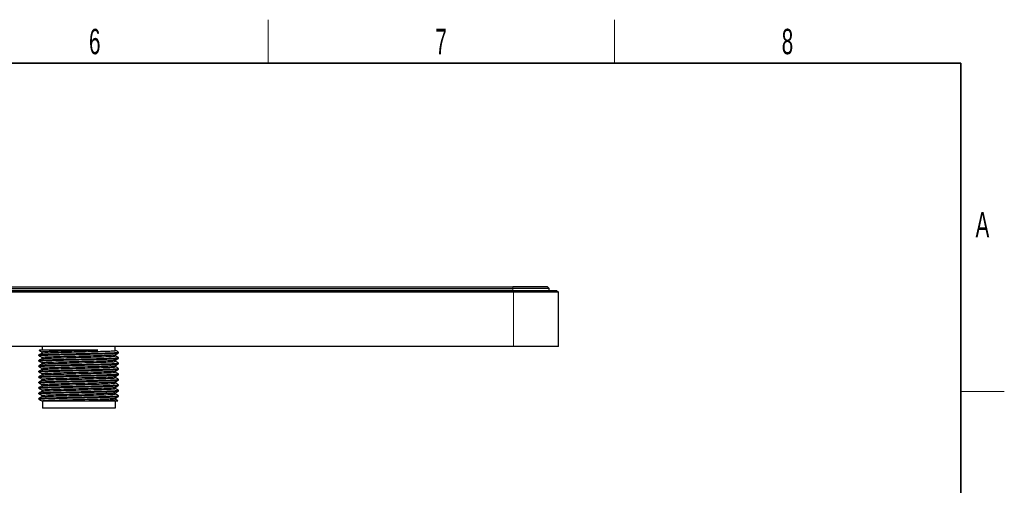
# Model space of a CAD drawing. Header units: millimetres. Extents: x 5 to 418, y 2 to 292.
# Tile 7 of 7: x 278 to 414, y 224 to 288. Entities that reach past the tile are written whole.
import ezdxf

# ---------------------------------------------------------------- set-up
doc = ezdxf.new("R2010")
doc.units = ezdxf.units.MM
doc.layers.add('SLD-0', color=7, linetype='Continuous')
doc.styles.add('SLDTEXTSTYLE0', font='TXT', dxfattribs={"width": 0.605})

msp = doc.modelspace()

# ---------------------------------------------------------------- linework, layer by layer
at = {"color": 7, "linetype": 'Continuous', "lineweight": 25}
for p, q in [((226.4686, 251.1959), (346.3186, 251.1959)), ((226.5486, 251.6959), (346.2486, 251.6959)), ((226.5486, 251.4459), (346.2486, 251.4459)), ((346.3186, 251.1959), (352.2686, 251.1959)), ((351.2486, 251.4459), (350.9986, 251.6959)), ((351.2486, 251.1959), (351.2486, 251.4459)), ((352.2686, 251.1959), (352.5186, 250.9459)), ((346.3186, 250.9459), (226.4686, 250.9459)), ((352.5186, 250.9459), (346.3186, 250.9459)), ((352.5186, 243.4459), (352.5186, 250.9459)), ((346.3186, 243.4459), (226.4686, 243.4459)), ((281.3936, 242.9709), (281.3936, 243.4459)), ((291.3936, 242.9709), (291.3936, 243.4459)), ((352.5186, 243.4459), (346.3186, 243.4459)), ((280.8936, 242.2021), (280.8936, 242.2959)), ((280.9177, 242.1972), (280.8936, 242.2021)), ((280.9301, 242.9522), (280.9647, 242.9709)), ((281.2995, 242.7178), (281.2995, 242.5324)), ((281.2995, 241.9677), (281.2995, 241.7824)), ((281.3167, 242.7132), (281.3003, 242.7158)), ((291.4876, 242.1553), (291.4876, 242.3406)), ((291.8936, 241.9209), (291.8628, 241.9259)), ((291.8936, 242.6709), (291.8639, 242.6757)), ((291.8936, 242.5771), (291.8936, 242.6709)), ((291.8936, 241.8271), (291.8936, 241.9209)), ((280.8936, 241.4521), (280.8936, 241.5459)), ((280.9177, 241.4472), (280.8936, 241.4521)), ((280.8936, 240.7021), (280.8936, 240.7959)), ((280.9177, 240.6972), (280.8936, 240.7021)), ((281.2995, 241.2177), (281.2995, 241.0324)), ((281.2995, 240.4677), (281.2995, 240.2824)), ((291.4876, 241.4053), (291.4876, 241.5906)), ((291.4876, 240.6553), (291.4876, 240.8406)), ((291.8936, 241.1709), (291.8628, 241.1759)), ((291.8936, 240.4209), (291.8628, 240.4259)), ((291.8936, 241.0771), (291.8936, 241.1709)), ((291.8936, 240.3271), (291.8936, 240.4209)), ((280.8936, 239.9521), (280.8936, 240.0459)), ((280.9177, 239.9472), (280.8936, 239.9521)), ((280.8936, 239.2021), (280.8936, 239.2959)), ((280.9177, 239.1972), (280.8936, 239.2021)), ((281.2995, 239.7177), (281.2995, 239.5324)), ((281.2995, 238.9677), (281.2995, 238.7824)), ((291.4876, 239.9053), (291.4876, 240.0906)), ((291.4876, 239.1553), (291.4876, 239.3406)), ((291.8936, 239.6709), (291.8628, 239.6759)), ((291.8936, 238.9209), (291.8628, 238.9259)), ((291.8936, 239.5771), (291.8936, 239.6709)), ((291.8936, 238.8271), (291.8936, 238.9209)), ((280.8936, 238.4521), (280.8936, 238.5459)), ((280.9177, 238.4472), (280.8936, 238.4521)), ((280.8936, 237.7021), (280.8936, 237.7959)), ((280.9177, 237.6972), (280.8936, 237.7021)), ((281.2995, 238.2177), (281.2995, 238.0324)), ((291.4876, 238.4053), (291.4876, 238.5906)), ((291.4876, 237.6553), (291.4876, 237.8406)), ((291.8936, 238.1709), (291.8628, 238.1759)), ((291.8936, 238.0771), (291.8936, 238.1709)), ((280.8936, 236.9521), (280.8936, 237.0459)), ((280.9177, 236.9472), (280.8936, 236.9521)), ((280.8936, 236.2021), (280.8936, 236.2959)), ((280.9156, 236.1976), (280.8936, 236.2021)), ((281.2995, 237.4677), (281.2995, 237.2824)), ((281.2995, 236.7177), (281.2995, 236.5324)), ((291.4876, 236.9053), (291.4876, 237.0906)), ((291.4876, 236.1553), (291.4876, 236.3406)), ((291.8936, 237.4209), (291.8628, 237.4259)), ((291.8936, 236.6709), (291.8628, 236.6759)), ((291.8936, 237.3271), (291.8936, 237.4209)), ((291.8936, 236.5771), (291.8936, 236.6709)), ((281.3936, 235.9709), (281.3936, 234.9709)), ((291.3936, 234.9709), (281.3936, 234.9709)), ((291.3936, 235.9709), (291.3936, 234.9709))]:
    msp.add_line(p, q, dxfattribs=at)
at = {"color": 7, "linetype": 'Continuous', "lineweight": 18}
for p, q in [((346.2486, 251.6959), (346.2486, 251.4459)), ((346.2486, 251.1959), (346.2486, 251.4459)), ((346.3186, 251.1959), (346.3186, 250.9459)), ((346.3186, 243.4459), (346.3186, 250.9459))]:
    msp.add_line(p, q, dxfattribs=at)
at = {"color": 7, "linetype": 'Continuous', "lineweight": 25}
for points, knots in [([(350.9986, 251.6959), (350.9986, 251.6959), (350.8749, 251.6959), (350.3991, 251.6959), (350.047, 251.6959), (349.1677, 251.6959), (348.6407, 251.6959), (347.4919, 251.6959), (346.8693, 251.6959), (346.2486, 251.6959)], [0, 0, 0, 0, 0.25, 0.25, 0.5, 0.5, 0.75, 0.75, 1, 1, 1, 1]), ([(351.2486, 251.4459), (351.2486, 251.4459), (351.1184, 251.4459), (350.6175, 251.4459), (350.2469, 251.4459), (349.3213, 251.4459), (348.7667, 251.4459), (347.5573, 251.4459), (346.9031, 251.4459), (346.2486, 251.4459)], [0, 0, 0, 0, 0.25, 0.25, 0.5, 0.5, 0.75, 0.75, 1, 1, 1, 1]), ([(280.8936, 242.2021), (280.8936, 242.2094), (280.9274, 242.217), (281.067, 242.2328), (281.1727, 242.2409), (281.4518, 242.2571), (281.6251, 242.2653), (282.0275, 242.281), (282.2564, 242.2887), (282.7525, 242.3031), (283.0293, 242.3107), (283.6291, 242.3265), (283.9519, 242.3346), (284.6257, 242.3509), (284.9766, 242.359), (285.6852, 242.3748), (286.0428, 242.3824), (286.7444, 242.3969), (287.102, 242.4045), (287.8105, 242.4203), (288.1614, 242.4284), (288.8352, 242.4446), (289.1581, 242.4528), (289.7578, 242.4685), (290.0346, 242.4762), (290.5307, 242.4906), (290.7596, 242.4982), (291.162, 242.514), (291.3353, 242.5221), (291.6145, 242.5384), (291.7202, 242.5465), (291.8597, 242.5623), (291.8936, 242.5699), (291.8936, 242.5771)], [0, 0, 0, 0, 0.0625, 0.0625, 0.125, 0.125, 0.1875, 0.1875, 0.25, 0.25, 0.3125, 0.3125, 0.375, 0.375, 0.4375, 0.4375, 0.5, 0.5, 0.5625, 0.5625, 0.625, 0.625, 0.6875, 0.6875, 0.75, 0.75, 0.8125, 0.8125, 0.875, 0.875, 0.9375, 0.9375, 1, 1, 1, 1]), ([(280.8936, 241.4521), (280.8936, 241.4594), (280.9274, 241.467), (281.067, 241.4828), (281.1727, 241.4909), (281.4518, 241.5071), (281.6251, 241.5153), (282.0275, 241.531), (282.2564, 241.5387), (282.7525, 241.5531), (283.0293, 241.5607), (283.6291, 241.5765), (283.9519, 241.5846), (284.6257, 241.6009), (284.9766, 241.609), (285.6852, 241.6248), (286.0428, 241.6324), (286.7444, 241.6469), (287.102, 241.6545), (287.8105, 241.6703), (288.1614, 241.6784), (288.8352, 241.6946), (289.1581, 241.7028), (289.7578, 241.7185), (290.0346, 241.7262), (290.5307, 241.7406), (290.7596, 241.7482), (291.162, 241.764), (291.3353, 241.7721), (291.6145, 241.7884), (291.7202, 241.7965), (291.8597, 241.8123), (291.8936, 241.8199), (291.8936, 241.8271)], [0, 0, 0, 0, 0.0625, 0.0625, 0.125, 0.125, 0.1875, 0.1875, 0.25, 0.25, 0.3125, 0.3125, 0.375, 0.375, 0.4375, 0.4375, 0.5, 0.5, 0.5625, 0.5625, 0.625, 0.625, 0.6875, 0.6875, 0.75, 0.75, 0.8125, 0.8125, 0.875, 0.875, 0.9375, 0.9375, 1, 1, 1, 1]), ([(281.3025, 241.7841), (281.2348, 241.745), (281.0993, 241.6668), (280.9639, 241.5885), (280.8962, 241.5494)], [0, 0, 0, 0, 0.49998928, 1, 1, 1, 1]), ([(281.3025, 242.5342), (281.2348, 242.495), (281.0994, 242.4168), (280.964, 242.3386), (280.8963, 242.2994)], [0, 0, 0, 0, 0.49998921, 1, 1, 1, 1]), ([(280.8973, 242.9479), (280.9651, 242.9088), (281.1005, 242.8306), (281.2359, 242.7523), (281.3036, 242.7132)], [0, 0, 0, 0, 0.50001031, 1, 1, 1, 1]), ([(280.8984, 242.1974), (280.9661, 242.1583), (281.0998, 242.081), (281.2335, 242.0037), (281.2995, 241.9656)], [0, 0, 0, 0, 0.506324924, 1, 1, 1, 1]), ([(280.9159, 241.5496), (280.949, 241.5585), (281.0204, 241.5777), (281.5814, 241.6091), (282.4587, 241.6396), (283.6121, 241.6702), (284.9537, 241.7029), (286.3936, 241.7334), (287.8334, 241.7639), (289.1752, 241.7966), (290.328, 241.8271), (291.2071, 241.8577), (291.7847, 241.8904), (291.8575, 241.9108), (291.8936, 241.9209)], [0, 0, 0, 0, 0.07360456, 0.15874762, 0.24243665, 0.32612568, 0.41126874, 0.49495777, 0.57864679, 0.66378986, 0.74747888, 0.83116791, 0.91631097, 1, 1, 1, 1]), ([(280.916, 242.2996), (280.9491, 242.3085), (281.0205, 242.3277), (281.5814, 242.3591), (282.4587, 242.3896), (283.6121, 242.4202), (284.9537, 242.4529), (286.3936, 242.4834), (287.8334, 242.5139), (289.1752, 242.5466), (290.328, 242.5771), (291.2071, 242.6077), (291.7847, 242.6404), (291.8575, 242.6608), (291.8936, 242.6709)], [0, 0, 0, 0, 0.07354773, 0.15869602, 0.24239018, 0.32608434, 0.41123263, 0.49492678, 0.57862094, 0.66376923, 0.74746339, 0.83115755, 0.91630584, 1, 1, 1, 1]), ([(289.0404, 242.9709), (288.9973, 242.9709), (288.9111, 242.9709), (288.7786, 242.9709), (288.6439, 242.9708), (288.5069, 242.9708), (288.3679, 242.9708), (288.2271, 242.9708), (288.0847, 242.9707), (287.9408, 242.9708), (287.7958, 242.9708), (287.6497, 242.9709), (287.2969, 242.9711), (286.7046, 242.9714), (286.0312, 242.9708), (285.378, 242.9708), (284.7341, 242.971), (284.0439, 242.9708), (283.3217, 242.9706), (282.6098, 242.9713), (282.0528, 242.971), (281.6002, 242.9709), (281.3461, 242.9709), (281.1673, 242.9709), (281.0827, 242.9709), (281.0153, 242.9709), (280.9811, 242.9709), (280.9647, 242.9709)], [0, 0, 0, 0, 0.01489942, 0.02981129, 0.04472868, 0.05964467, 0.07455234, 0.08944484, 0.1043154, 0.1191573, 0.13396394, 0.14872884, 0.16344566, 0.24005122, 0.32226006, 0.35747363, 0.42995687, 0.51186137, 0.56950159, 0.66658701, 0.76737284, 0.80817946, 0.89778156, 0.92622409, 0.95275803, 0.97735507, 1, 1, 1, 1]), ([(281.3104, 242.7178), (281.3362, 242.7274), (281.3901, 242.7474), (281.9138, 242.78), (282.7365, 242.8112), (283.824, 242.8422), (285.0925, 242.8756), (286.45, 242.9065), (287.817, 242.9379), (288.6305, 242.9598), (289.0404, 242.9709)], [0, 0, 0, 0, 0.11679172, 0.24418274, 0.36949171, 0.49470094, 0.62209488, 0.74717677, 0.87261677, 1, 1, 1, 1]), ([(281.3503, 242.5302), (281.3369, 242.5343), (281.2857, 242.55), (281.6628, 242.5789), (282.4505, 242.6152), (283.6154, 242.6489), (285.0139, 242.6864), (286.5402, 242.7208), (288.0533, 242.7563), (289.4149, 242.7934), (290.5213, 242.8269), (291.231, 242.8638), (291.5403, 242.8915), (291.4554, 242.9068), (291.4353, 242.9104)], [0, 0, 0, 0, 0.03328862, 0.12754886, 0.22161328, 0.31424157, 0.40892053, 0.50192602, 0.59552645, 0.69005751, 0.78251157, 0.87693818, 0.97075994, 1, 1, 1, 1]), ([(281.3524, 241.9678), (281.3599, 241.9771), (281.3779, 241.9994), (282.0504, 242.0376), (283.195, 242.075), (284.7022, 242.1162), (286.3936, 242.1553), (288.0848, 242.1944), (289.5929, 242.2356), (290.7342, 242.2729), (291.3915, 242.3097), (291.4129, 242.3306), (291.4211, 242.3387)], [0, 0, 0, 0, 0.0780978, 0.18596413, 0.29153017, 0.39910501, 0.50560134, 0.61209767, 0.71967252, 0.82523856, 0.93310489, 1, 1, 1, 1]), ([(281.3661, 241.7844), (281.3742, 241.7924), (281.3956, 241.8133), (282.0529, 241.8501), (283.1943, 241.8875), (284.7024, 241.9287), (286.3935, 241.9678), (288.085, 242.0069), (289.5922, 242.0481), (290.7367, 242.0854), (291.4092, 242.1236), (291.4272, 242.1459), (291.4347, 242.1552)], [0, 0, 0, 0, 0.06689511, 0.17476144, 0.28032748, 0.38790233, 0.49439866, 0.60089499, 0.70846983, 0.81403587, 0.9219022, 1, 1, 1, 1]), ([(291.8891, 242.6755), (291.8214, 242.7146), (291.686, 242.7928), (291.5506, 242.8711), (291.4829, 242.9102)], [0, 0, 0, 0, 0.50000929, 1, 1, 1, 1]), ([(291.4847, 242.3389), (291.5524, 242.378), (291.6878, 242.4562), (291.8232, 242.5345), (291.8909, 242.5736)], [0, 0, 0, 0, 0.49998928, 1, 1, 1, 1]), ([(291.4847, 241.5889), (291.5524, 241.628), (291.6878, 241.7062), (291.8232, 241.7845), (291.8909, 241.8236)], [0, 0, 0, 0, 0.499989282, 1, 1, 1, 1]), ([(291.8888, 241.9257), (291.8211, 241.9648), (291.6873, 242.042), (291.5536, 242.1193), (291.4876, 242.1574)], [0, 0, 0, 0, 0.50632492, 1, 1, 1, 1]), ([(280.8936, 240.7021), (280.8936, 240.7094), (280.9274, 240.717), (281.067, 240.7328), (281.1727, 240.7409), (281.4518, 240.7571), (281.6251, 240.7653), (282.0275, 240.781), (282.2564, 240.7887), (282.7525, 240.8031), (283.0293, 240.8107), (283.6291, 240.8265), (283.9519, 240.8346), (284.6257, 240.8509), (284.9766, 240.859), (285.6852, 240.8748), (286.0428, 240.8824), (286.7444, 240.8969), (287.102, 240.9045), (287.8105, 240.9203), (288.1614, 240.9284), (288.8352, 240.9446), (289.1581, 240.9528), (289.7578, 240.9685), (290.0346, 240.9762), (290.5307, 240.9906), (290.7596, 240.9982), (291.162, 241.014), (291.3353, 241.0221), (291.6145, 241.0384), (291.7202, 241.0465), (291.8597, 241.0623), (291.8936, 241.0699), (291.8936, 241.0771)], [0, 0, 0, 0, 0.0625, 0.0625, 0.125, 0.125, 0.1875, 0.1875, 0.25, 0.25, 0.3125, 0.3125, 0.375, 0.375, 0.4375, 0.4375, 0.5, 0.5, 0.5625, 0.5625, 0.625, 0.625, 0.6875, 0.6875, 0.75, 0.75, 0.8125, 0.8125, 0.875, 0.875, 0.9375, 0.9375, 1, 1, 1, 1]), ([(280.8936, 239.9521), (280.8936, 239.9594), (280.9274, 239.967), (281.067, 239.9828), (281.1727, 239.9909), (281.4518, 240.0071), (281.6251, 240.0153), (282.0275, 240.031), (282.2564, 240.0387), (282.7525, 240.0531), (283.0293, 240.0607), (283.6291, 240.0765), (283.9519, 240.0846), (284.6257, 240.1009), (284.9766, 240.109), (285.6852, 240.1248), (286.0428, 240.1324), (286.7444, 240.1469), (287.102, 240.1545), (287.8105, 240.1703), (288.1614, 240.1784), (288.8352, 240.1946), (289.1581, 240.2028), (289.7578, 240.2185), (290.0346, 240.2262), (290.5307, 240.2406), (290.7596, 240.2482), (291.162, 240.264), (291.3353, 240.2721), (291.6145, 240.2884), (291.7202, 240.2965), (291.8597, 240.3123), (291.8936, 240.3199), (291.8936, 240.3271)], [0, 0, 0, 0, 0.0625, 0.0625, 0.125, 0.125, 0.1875, 0.1875, 0.25, 0.25, 0.3125, 0.3125, 0.375, 0.375, 0.4375, 0.4375, 0.5, 0.5, 0.5625, 0.5625, 0.625, 0.625, 0.6875, 0.6875, 0.75, 0.75, 0.8125, 0.8125, 0.875, 0.875, 0.9375, 0.9375, 1, 1, 1, 1]), ([(281.3025, 241.0341), (281.2348, 240.995), (281.0993, 240.9168), (280.9639, 240.8385), (280.8962, 240.7994)], [0, 0, 0, 0, 0.49998928, 1, 1, 1, 1]), ([(281.3025, 240.2841), (281.2348, 240.245), (281.0993, 240.1668), (280.9639, 240.0885), (280.8962, 240.0494)], [0, 0, 0, 0, 0.49998928, 1, 1, 1, 1]), ([(280.8984, 241.4474), (280.9661, 241.4083), (281.0998, 241.331), (281.2335, 241.2537), (281.2995, 241.2156)], [0, 0, 0, 0, 0.50632492, 1, 1, 1, 1]), ([(280.8984, 240.6974), (280.9661, 240.6583), (281.0998, 240.581), (281.2335, 240.5037), (281.2995, 240.4656)], [0, 0, 0, 0, 0.50632492, 1, 1, 1, 1]), ([(280.9159, 240.7996), (280.949, 240.8085), (281.0204, 240.8277), (281.5814, 240.8591), (282.4587, 240.8896), (283.6121, 240.9202), (284.9537, 240.9529), (286.3936, 240.9834), (287.8334, 241.0139), (289.1752, 241.0466), (290.328, 241.0771), (291.2071, 241.1077), (291.7847, 241.1404), (291.8575, 241.1608), (291.8936, 241.1709)], [0, 0, 0, 0, 0.07360456, 0.15874762, 0.24243665, 0.32612568, 0.41126874, 0.49495777, 0.57864679, 0.66378986, 0.74747888, 0.83116791, 0.91631097, 1, 1, 1, 1]), ([(280.9159, 240.0496), (280.949, 240.0585), (281.0204, 240.0777), (281.5814, 240.1091), (282.4587, 240.1396), (283.6121, 240.1702), (284.9537, 240.2029), (286.3936, 240.2334), (287.8334, 240.2639), (289.1752, 240.2966), (290.328, 240.3271), (291.2071, 240.3577), (291.7847, 240.3904), (291.8575, 240.4108), (291.8936, 240.4209)], [0, 0, 0, 0, 0.07360456, 0.15874762, 0.24243665, 0.32612568, 0.41126874, 0.49495777, 0.57864679, 0.66378986, 0.74747888, 0.83116791, 0.91631097, 1, 1, 1, 1]), ([(281.3524, 241.2178), (281.3599, 241.2271), (281.3779, 241.2494), (282.0504, 241.2876), (283.195, 241.325), (284.7022, 241.3662), (286.3936, 241.4053), (288.0848, 241.4444), (289.5929, 241.4856), (290.7342, 241.5229), (291.3915, 241.5597), (291.4129, 241.5806), (291.4211, 241.5887)], [0, 0, 0, 0, 0.0780978, 0.18596413, 0.29153017, 0.39910501, 0.50560134, 0.61209767, 0.71967252, 0.82523856, 0.93310489, 1, 1, 1, 1]), ([(281.3524, 240.4678), (281.3599, 240.4771), (281.3779, 240.4994), (282.0504, 240.5376), (283.195, 240.575), (284.7022, 240.6162), (286.3936, 240.6553), (288.0848, 240.6944), (289.5929, 240.7356), (290.7342, 240.7729), (291.3915, 240.8097), (291.4129, 240.8306), (291.4211, 240.8387)], [0, 0, 0, 0, 0.0780978, 0.18596413, 0.29153017, 0.39910501, 0.50560134, 0.61209767, 0.71967252, 0.82523856, 0.93310489, 1, 1, 1, 1]), ([(281.3661, 241.0344), (281.3742, 241.0424), (281.3956, 241.0633), (282.0529, 241.1001), (283.1943, 241.1375), (284.7024, 241.1787), (286.3935, 241.2178), (288.085, 241.2569), (289.5922, 241.2981), (290.7367, 241.3354), (291.4092, 241.3736), (291.4272, 241.3959), (291.4347, 241.4052)], [0, 0, 0, 0, 0.06689511, 0.17476144, 0.28032748, 0.38790233, 0.49439866, 0.60089499, 0.70846983, 0.81403587, 0.9219022, 1, 1, 1, 1]), ([(281.3661, 240.2844), (281.3742, 240.2924), (281.3956, 240.3133), (282.0529, 240.3501), (283.1943, 240.3875), (284.7024, 240.4287), (286.3935, 240.4678), (288.085, 240.5069), (289.5922, 240.5481), (290.7367, 240.5854), (291.4092, 240.6236), (291.4272, 240.6459), (291.4347, 240.6552)], [0, 0, 0, 0, 0.06689511, 0.17476144, 0.28032748, 0.38790233, 0.49439866, 0.60089499, 0.70846983, 0.81403587, 0.9219022, 1, 1, 1, 1]), ([(291.4847, 240.8389), (291.5524, 240.878), (291.6878, 240.9562), (291.8232, 241.0345), (291.8909, 241.0736)], [0, 0, 0, 0, 0.49998928, 1, 1, 1, 1]), ([(291.4847, 240.0889), (291.5524, 240.128), (291.6878, 240.2062), (291.8232, 240.2845), (291.8909, 240.3236)], [0, 0, 0, 0, 0.49998928, 1, 1, 1, 1]), ([(291.8888, 241.1757), (291.8211, 241.2148), (291.6873, 241.292), (291.5536, 241.3693), (291.4876, 241.4074)], [0, 0, 0, 0, 0.50632492, 1, 1, 1, 1]), ([(291.8888, 240.4257), (291.8211, 240.4648), (291.6873, 240.542), (291.5536, 240.6193), (291.4876, 240.6574)], [0, 0, 0, 0, 0.50632492, 1, 1, 1, 1]), ([(280.8936, 239.2021), (280.8936, 239.2094), (280.9274, 239.217), (281.067, 239.2328), (281.1727, 239.2409), (281.4518, 239.2571), (281.6251, 239.2653), (282.0275, 239.281), (282.2564, 239.2887), (282.7525, 239.3031), (283.0293, 239.3107), (283.6291, 239.3265), (283.9519, 239.3346), (284.6257, 239.3509), (284.9766, 239.359), (285.6852, 239.3748), (286.0428, 239.3824), (286.7444, 239.3969), (287.102, 239.4045), (287.8105, 239.4203), (288.1614, 239.4284), (288.8352, 239.4446), (289.1581, 239.4528), (289.7578, 239.4685), (290.0346, 239.4762), (290.5307, 239.4906), (290.7596, 239.4982), (291.162, 239.514), (291.3353, 239.5221), (291.6145, 239.5384), (291.7202, 239.5465), (291.8597, 239.5623), (291.8936, 239.5699), (291.8936, 239.5771)], [0, 0, 0, 0, 0.0625, 0.0625, 0.125, 0.125, 0.1875, 0.1875, 0.25, 0.25, 0.3125, 0.3125, 0.375, 0.375, 0.4375, 0.4375, 0.5, 0.5, 0.5625, 0.5625, 0.625, 0.625, 0.6875, 0.6875, 0.75, 0.75, 0.8125, 0.8125, 0.875, 0.875, 0.9375, 0.9375, 1, 1, 1, 1]), ([(281.3025, 239.5341), (281.2348, 239.495), (281.0993, 239.4168), (280.9639, 239.3385), (280.8962, 239.2994)], [0, 0, 0, 0, 0.49998928, 1, 1, 1, 1]), ([(280.8984, 239.9474), (280.9661, 239.9083), (281.0998, 239.831), (281.2335, 239.7537), (281.2995, 239.7156)], [0, 0, 0, 0, 0.506324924, 1, 1, 1, 1]), ([(280.8984, 239.1974), (280.9661, 239.1583), (281.0998, 239.081), (281.2335, 239.0037), (281.2995, 238.9656)], [0, 0, 0, 0, 0.50632492, 1, 1, 1, 1]), ([(280.9159, 239.2996), (280.949, 239.3085), (281.0204, 239.3277), (281.5814, 239.3591), (282.4587, 239.3896), (283.6121, 239.4202), (284.9537, 239.4529), (286.3936, 239.4834), (287.8334, 239.5139), (289.1752, 239.5466), (290.328, 239.5771), (291.2071, 239.6077), (291.7847, 239.6404), (291.8575, 239.6608), (291.8936, 239.6709)], [0, 0, 0, 0, 0.073604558, 0.158747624, 0.24243665, 0.326125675, 0.411268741, 0.494957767, 0.578646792, 0.663789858, 0.747478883, 0.831167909, 0.916310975, 1, 1, 1, 1]), ([(280.9159, 238.5496), (280.949, 238.5585), (281.0204, 238.5777), (281.5814, 238.6091), (282.4587, 238.6396), (283.6121, 238.6702), (284.9537, 238.7029), (286.3936, 238.7334), (287.8334, 238.7639), (289.1752, 238.7966), (290.328, 238.8271), (291.2071, 238.8577), (291.7847, 238.8904), (291.8575, 238.9108), (291.8936, 238.9209)], [0, 0, 0, 0, 0.07360456, 0.15874762, 0.24243665, 0.32612568, 0.41126874, 0.49495777, 0.57864679, 0.66378986, 0.74747888, 0.83116791, 0.91631097, 1, 1, 1, 1]), ([(281.3524, 239.7178), (281.3599, 239.7271), (281.3779, 239.7494), (282.0504, 239.7876), (283.195, 239.825), (284.7022, 239.8662), (286.3936, 239.9053), (288.0848, 239.9444), (289.5929, 239.9856), (290.7342, 240.0229), (291.3915, 240.0597), (291.4129, 240.0806), (291.4211, 240.0887)], [0, 0, 0, 0, 0.0780978, 0.18596413, 0.29153017, 0.39910501, 0.50560134, 0.61209767, 0.71967252, 0.82523856, 0.93310489, 1, 1, 1, 1]), ([(281.3524, 238.9678), (281.3599, 238.9771), (281.3779, 238.9994), (282.0504, 239.0376), (283.195, 239.075), (284.7022, 239.1162), (286.3936, 239.1553), (288.0848, 239.1944), (289.5929, 239.2356), (290.7342, 239.2729), (291.3915, 239.3097), (291.4129, 239.3306), (291.4211, 239.3387)], [0, 0, 0, 0, 0.0780978, 0.18596413, 0.29153017, 0.39910501, 0.50560134, 0.61209767, 0.71967252, 0.82523856, 0.93310489, 1, 1, 1, 1]), ([(281.3661, 239.5344), (281.3742, 239.5424), (281.3956, 239.5633), (282.0529, 239.6001), (283.1943, 239.6375), (284.7024, 239.6787), (286.3935, 239.7178), (288.085, 239.7569), (289.5922, 239.7981), (290.7367, 239.8354), (291.4092, 239.8736), (291.4272, 239.8959), (291.4347, 239.9052)], [0, 0, 0, 0, 0.06689511, 0.17476144, 0.28032748, 0.38790233, 0.49439866, 0.60089499, 0.70846983, 0.81403587, 0.9219022, 1, 1, 1, 1]), ([(281.3661, 238.7844), (281.3742, 238.7924), (281.3956, 238.8133), (282.0529, 238.8501), (283.1943, 238.8875), (284.7024, 238.9287), (286.3935, 238.9678), (288.085, 239.0069), (289.5922, 239.0481), (290.7367, 239.0854), (291.4092, 239.1236), (291.4272, 239.1459), (291.4347, 239.1552)], [0, 0, 0, 0, 0.06689512, 0.17476144, 0.28032748, 0.38790233, 0.49439866, 0.60089499, 0.70846983, 0.81403587, 0.9219022, 1, 1, 1, 1]), ([(291.4847, 239.3389), (291.5524, 239.378), (291.6878, 239.4562), (291.8232, 239.5345), (291.8909, 239.5736)], [0, 0, 0, 0, 0.49998928, 1, 1, 1, 1]), ([(291.8888, 239.6757), (291.8211, 239.7148), (291.6873, 239.792), (291.5536, 239.8693), (291.4876, 239.9074)], [0, 0, 0, 0, 0.506324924, 1, 1, 1, 1]), ([(291.8888, 238.9257), (291.8211, 238.9648), (291.6873, 239.042), (291.5536, 239.1193), (291.4876, 239.1574)], [0, 0, 0, 0, 0.50632492, 1, 1, 1, 1]), ([(280.8936, 238.4521), (280.8936, 238.4594), (280.9274, 238.467), (281.067, 238.4828), (281.1727, 238.4909), (281.4518, 238.5071), (281.6251, 238.5153), (282.0275, 238.531), (282.2564, 238.5387), (282.7525, 238.5531), (283.0293, 238.5607), (283.6291, 238.5765), (283.9519, 238.5846), (284.6257, 238.6009), (284.9766, 238.609), (285.6852, 238.6248), (286.0428, 238.6324), (286.7444, 238.6469), (287.102, 238.6545), (287.8105, 238.6703), (288.1614, 238.6784), (288.8352, 238.6946), (289.1581, 238.7028), (289.7578, 238.7185), (290.0346, 238.7262), (290.5307, 238.7406), (290.7596, 238.7482), (291.162, 238.764), (291.3353, 238.7721), (291.6145, 238.7884), (291.7202, 238.7965), (291.8597, 238.8123), (291.8936, 238.8199), (291.8936, 238.8271)], [0, 0, 0, 0, 0.0625, 0.0625, 0.125, 0.125, 0.1875, 0.1875, 0.25, 0.25, 0.3125, 0.3125, 0.375, 0.375, 0.4375, 0.4375, 0.5, 0.5, 0.5625, 0.5625, 0.625, 0.625, 0.6875, 0.6875, 0.75, 0.75, 0.8125, 0.8125, 0.875, 0.875, 0.9375, 0.9375, 1, 1, 1, 1]), ([(280.8936, 237.7021), (280.8936, 237.7094), (280.9274, 237.717), (281.067, 237.7328), (281.1727, 237.7409), (281.4518, 237.7571), (281.6251, 237.7653), (282.0275, 237.781), (282.2564, 237.7887), (282.7525, 237.8031), (283.0293, 237.8107), (283.6291, 237.8265), (283.9519, 237.8346), (284.6257, 237.8509), (284.9766, 237.859), (285.6852, 237.8748), (286.0428, 237.8824), (286.7444, 237.8969), (287.102, 237.9045), (287.8105, 237.9203), (288.1614, 237.9284), (288.8352, 237.9446), (289.1581, 237.9528), (289.7578, 237.9685), (290.0346, 237.9762), (290.5307, 237.9906), (290.7596, 237.9982), (291.162, 238.014), (291.3353, 238.0221), (291.6145, 238.0384), (291.7202, 238.0465), (291.8597, 238.0623), (291.8936, 238.0699), (291.8936, 238.0771)], [0, 0, 0, 0, 0.0625, 0.0625, 0.125, 0.125, 0.1875, 0.1875, 0.25, 0.25, 0.3125, 0.3125, 0.375, 0.375, 0.4375, 0.4375, 0.5, 0.5, 0.5625, 0.5625, 0.625, 0.625, 0.6875, 0.6875, 0.75, 0.75, 0.8125, 0.8125, 0.875, 0.875, 0.9375, 0.9375, 1, 1, 1, 1]), ([(281.3025, 238.7841), (281.2348, 238.745), (281.0993, 238.6668), (280.9639, 238.5885), (280.8962, 238.5494)], [0, 0, 0, 0, 0.49998928, 1, 1, 1, 1]), ([(281.3025, 238.0341), (281.2348, 237.995), (281.0993, 237.9168), (280.9639, 237.8385), (280.8962, 237.7994)], [0, 0, 0, 0, 0.49998928, 1, 1, 1, 1]), ([(280.8984, 238.4474), (280.9661, 238.4083), (281.0998, 238.331), (281.2335, 238.2537), (281.2995, 238.2156)], [0, 0, 0, 0, 0.50632492, 1, 1, 1, 1]), ([(280.8984, 237.6974), (280.9661, 237.6583), (281.0998, 237.581), (281.2335, 237.5037), (281.2995, 237.4656)], [0, 0, 0, 0, 0.506324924, 1, 1, 1, 1]), ([(280.9159, 237.7996), (280.949, 237.8085), (281.0204, 237.8277), (281.5814, 237.8591), (282.4587, 237.8896), (283.6121, 237.9202), (284.9537, 237.9529), (286.3936, 237.9834), (287.8334, 238.0139), (289.1752, 238.0466), (290.328, 238.0771), (291.2071, 238.1077), (291.7847, 238.1404), (291.8575, 238.1608), (291.8936, 238.1709)], [0, 0, 0, 0, 0.07360456, 0.15874762, 0.24243665, 0.32612568, 0.41126874, 0.49495777, 0.57864679, 0.66378986, 0.74747888, 0.83116791, 0.91631097, 1, 1, 1, 1]), ([(281.3524, 238.2178), (281.3599, 238.2271), (281.3779, 238.2494), (282.0504, 238.2876), (283.195, 238.325), (284.7022, 238.3662), (286.3936, 238.4053), (288.0848, 238.4444), (289.5929, 238.4856), (290.7342, 238.5229), (291.3915, 238.5597), (291.4129, 238.5806), (291.4211, 238.5887)], [0, 0, 0, 0, 0.0780978, 0.18596413, 0.29153017, 0.39910501, 0.50560134, 0.61209767, 0.71967252, 0.82523856, 0.93310489, 1, 1, 1, 1]), ([(281.3524, 237.4678), (281.3599, 237.4771), (281.3779, 237.4994), (282.0504, 237.5376), (283.195, 237.575), (284.7022, 237.6162), (286.3936, 237.6553), (288.0848, 237.6944), (289.5929, 237.7356), (290.7342, 237.7729), (291.3915, 237.8097), (291.4129, 237.8306), (291.4211, 237.8387)], [0, 0, 0, 0, 0.0780978, 0.18596413, 0.29153017, 0.39910501, 0.50560134, 0.61209767, 0.71967252, 0.82523856, 0.93310489, 1, 1, 1, 1]), ([(281.3661, 238.0344), (281.3742, 238.0424), (281.3956, 238.0633), (282.0529, 238.1001), (283.1943, 238.1375), (284.7024, 238.1787), (286.3935, 238.2178), (288.085, 238.2569), (289.5922, 238.2981), (290.7367, 238.3354), (291.4092, 238.3736), (291.4272, 238.3959), (291.4347, 238.4052)], [0, 0, 0, 0, 0.06689511, 0.17476144, 0.28032748, 0.38790233, 0.49439866, 0.60089499, 0.70846983, 0.81403587, 0.9219022, 1, 1, 1, 1]), ([(281.3661, 237.2844), (281.3742, 237.2924), (281.3956, 237.3133), (282.0529, 237.3501), (283.1943, 237.3875), (284.7024, 237.4287), (286.3935, 237.4678), (288.085, 237.5069), (289.5922, 237.5481), (290.7367, 237.5854), (291.4092, 237.6236), (291.4272, 237.6459), (291.4347, 237.6552)], [0, 0, 0, 0, 0.06689511, 0.17476144, 0.28032748, 0.38790233, 0.49439866, 0.60089499, 0.70846983, 0.81403587, 0.9219022, 1, 1, 1, 1]), ([(291.4847, 238.5889), (291.5524, 238.628), (291.6878, 238.7062), (291.8232, 238.7845), (291.8909, 238.8236)], [0, 0, 0, 0, 0.49998928, 1, 1, 1, 1]), ([(291.4847, 237.8389), (291.5524, 237.878), (291.6878, 237.9562), (291.8232, 238.0345), (291.8909, 238.0736)], [0, 0, 0, 0, 0.499989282, 1, 1, 1, 1]), ([(291.8888, 238.1757), (291.8211, 238.2148), (291.6873, 238.292), (291.5536, 238.3693), (291.4876, 238.4074)], [0, 0, 0, 0, 0.50632492, 1, 1, 1, 1]), ([(291.8888, 237.4257), (291.8211, 237.4648), (291.6873, 237.542), (291.5536, 237.6193), (291.4876, 237.6574)], [0, 0, 0, 0, 0.50632492, 1, 1, 1, 1]), ([(280.8936, 236.9521), (280.8936, 236.9594), (280.9274, 236.967), (281.067, 236.9828), (281.1727, 236.9909), (281.4518, 237.0071), (281.6251, 237.0153), (282.0275, 237.031), (282.2564, 237.0387), (282.7525, 237.0531), (283.0293, 237.0607), (283.6291, 237.0765), (283.9519, 237.0846), (284.6257, 237.1009), (284.9766, 237.109), (285.6852, 237.1248), (286.0428, 237.1324), (286.7444, 237.1469), (287.102, 237.1545), (287.8105, 237.1703), (288.1614, 237.1784), (288.8352, 237.1946), (289.1581, 237.2028), (289.7578, 237.2185), (290.0346, 237.2262), (290.5307, 237.2406), (290.7596, 237.2482), (291.162, 237.264), (291.3353, 237.2721), (291.6145, 237.2884), (291.7202, 237.2965), (291.8597, 237.3123), (291.8936, 237.3199), (291.8936, 237.3271)], [0, 0, 0, 0, 0.0625, 0.0625, 0.125, 0.125, 0.1875, 0.1875, 0.25, 0.25, 0.3125, 0.3125, 0.375, 0.375, 0.4375, 0.4375, 0.5, 0.5, 0.5625, 0.5625, 0.625, 0.625, 0.6875, 0.6875, 0.75, 0.75, 0.8125, 0.8125, 0.875, 0.875, 0.9375, 0.9375, 1, 1, 1, 1]), ([(280.8936, 236.2021), (280.8936, 236.2094), (280.9274, 236.217), (281.067, 236.2328), (281.1727, 236.2409), (281.4518, 236.2571), (281.6251, 236.2653), (282.0275, 236.281), (282.2564, 236.2887), (282.7525, 236.3031), (283.0293, 236.3107), (283.6291, 236.3265), (283.9519, 236.3346), (284.6257, 236.3509), (284.9766, 236.359), (285.6852, 236.3748), (286.0428, 236.3824), (286.7444, 236.3969), (287.102, 236.4045), (287.8105, 236.4203), (288.1614, 236.4284), (288.8352, 236.4446), (289.1581, 236.4528), (289.7578, 236.4685), (290.0346, 236.4762), (290.5307, 236.4906), (290.7596, 236.4982), (291.162, 236.514), (291.3353, 236.5221), (291.6145, 236.5384), (291.7202, 236.5465), (291.8597, 236.5623), (291.8936, 236.5699), (291.8936, 236.5771)], [0, 0, 0, 0, 0.0625, 0.0625, 0.125, 0.125, 0.1875, 0.1875, 0.25, 0.25, 0.3125, 0.3125, 0.375, 0.375, 0.4375, 0.4375, 0.5, 0.5, 0.5625, 0.5625, 0.625, 0.625, 0.6875, 0.6875, 0.75, 0.75, 0.8125, 0.8125, 0.875, 0.875, 0.9375, 0.9375, 1, 1, 1, 1]), ([(281.3025, 237.2841), (281.2348, 237.245), (281.0993, 237.1668), (280.9639, 237.0885), (280.8962, 237.0494)], [0, 0, 0, 0, 0.49998928, 1, 1, 1, 1]), ([(281.3025, 236.5341), (281.2348, 236.495), (281.0993, 236.4168), (280.9639, 236.3385), (280.8962, 236.2994)], [0, 0, 0, 0, 0.49998928, 1, 1, 1, 1]), ([(280.8984, 236.9474), (280.9661, 236.9083), (281.0998, 236.831), (281.2335, 236.7537), (281.2995, 236.7156)], [0, 0, 0, 0, 0.50632492, 1, 1, 1, 1]), ([(280.9159, 237.0496), (280.949, 237.0585), (281.0204, 237.0777), (281.5814, 237.1091), (282.4587, 237.1396), (283.6121, 237.1702), (284.9537, 237.2029), (286.3936, 237.2334), (287.8334, 237.2639), (289.1752, 237.2966), (290.328, 237.3271), (291.2071, 237.3577), (291.7847, 237.3904), (291.8575, 237.4108), (291.8936, 237.4209)], [0, 0, 0, 0, 0.07360456, 0.15874762, 0.24243665, 0.32612568, 0.41126874, 0.49495777, 0.57864679, 0.66378986, 0.74747888, 0.83116791, 0.91631097, 1, 1, 1, 1]), ([(280.9159, 236.2996), (280.949, 236.3085), (281.0204, 236.3277), (281.5814, 236.3591), (282.4587, 236.3896), (283.6121, 236.4202), (284.9537, 236.4529), (286.3936, 236.4834), (287.8334, 236.5139), (289.1752, 236.5466), (290.328, 236.5771), (291.2071, 236.6077), (291.7847, 236.6404), (291.8575, 236.6608), (291.8936, 236.6709)], [0, 0, 0, 0, 0.07360456, 0.15874762, 0.24243665, 0.32612568, 0.41126874, 0.49495777, 0.57864679, 0.66378986, 0.74747888, 0.83116791, 0.91631097, 1, 1, 1, 1]), ([(281.3014, 235.9709), (281.3474, 235.9811), (281.44, 236.0018), (282.0123, 236.0346), (282.8591, 236.0647), (283.9533, 236.0958), (285.214, 236.1285), (286.5551, 236.1587), (287.8857, 236.1898), (289.1132, 236.2225), (290.157, 236.2526), (290.9332, 236.2837), (291.3975, 236.3137), (291.4357, 236.3313), (291.4517, 236.3387)], [0, 0, 0, 0, 0.0849778, 0.17111107, 0.25550241, 0.34049668, 0.42662778, 0.51100498, 0.59601561, 0.68214443, 0.7665077, 0.85153458, 0.93766099, 1, 1, 1, 1]), ([(281.3524, 236.7178), (281.3599, 236.7271), (281.3779, 236.7494), (282.0504, 236.7876), (283.195, 236.825), (284.7022, 236.8662), (286.3936, 236.9053), (288.0848, 236.9444), (289.5929, 236.9856), (290.7342, 237.0229), (291.3915, 237.0597), (291.4129, 237.0806), (291.4211, 237.0887)], [0, 0, 0, 0, 0.0780978, 0.18596413, 0.29153017, 0.39910501, 0.50560134, 0.61209767, 0.71967252, 0.82523856, 0.93310489, 1, 1, 1, 1]), ([(281.3661, 236.5344), (281.3742, 236.5424), (281.3956, 236.5633), (282.0529, 236.6001), (283.1943, 236.6375), (284.7024, 236.6787), (286.3935, 236.7178), (288.085, 236.7569), (289.5922, 236.7981), (290.7367, 236.8354), (291.4092, 236.8736), (291.4272, 236.8959), (291.4347, 236.9052)], [0, 0, 0, 0, 0.06689511, 0.17476144, 0.28032748, 0.38790233, 0.49439866, 0.60089499, 0.70846983, 0.81403587, 0.9219022, 1, 1, 1, 1]), ([(291.4846, 236.3388), (291.5523, 236.378), (291.6877, 236.4562), (291.8231, 236.5344), (291.8908, 236.5736)], [0, 0, 0, 0, 0.49998915, 1, 1, 1, 1]), ([(291.4847, 237.0889), (291.5524, 237.128), (291.6878, 237.2062), (291.8232, 237.2845), (291.8909, 237.3236)], [0, 0, 0, 0, 0.49998928, 1, 1, 1, 1]), ([(291.8888, 236.6757), (291.8211, 236.7148), (291.6873, 236.792), (291.5536, 236.8693), (291.4876, 236.9074)], [0, 0, 0, 0, 0.506324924, 1, 1, 1, 1]), ([(280.8976, 236.1978), (280.9653, 236.1587), (281.1007, 236.0804), (281.2361, 236.0022), (281.3038, 235.9631)], [0, 0, 0, 0, 0.50000889, 1, 1, 1, 1]), ([(281.3014, 235.9709), (281.3032, 235.9709), (281.3069, 235.9709), (281.319, 235.9708), (281.3384, 235.9708), (281.3677, 235.9708), (281.4088, 235.9708), (281.4645, 235.9708), (281.5371, 235.9708), (281.6293, 235.9709), (281.8354, 235.9709), (282.2208, 235.9712), (282.8394, 235.9709), (283.607, 235.9707), (284.3085, 235.9709), (284.9067, 235.9709), (285.2441, 235.971), (285.5772, 235.9711), (285.9037, 235.9711), (286.2218, 235.971), (286.4307, 235.9709), (286.5334, 235.9709)], [0, 0, 0, 0, 0.01819489, 0.03876741, 0.06174316, 0.08714359, 0.11498355, 0.14526839, 0.17799093, 0.21312805, 0.25063729, 0.38076535, 0.5004034, 0.60077563, 0.74954759, 0.79433911, 0.83800618, 0.88046077, 0.92163075, 0.96145948, 1, 1, 1, 1]), ([(286.5334, 235.9709), (287.0893, 235.9839), (288.2043, 236.01), (289.6766, 236.0505), (290.7835, 236.0876), (291.4204, 236.1249), (291.4283, 236.1464), (291.4315, 236.1552)], [0, 0, 0, 0, 0.21281887, 0.42690688, 0.63739803, 0.85236782, 1, 1, 1, 1]), ([(286.5334, 235.9709), (286.9692, 235.9709), (287.8372, 235.9709), (289.0611, 235.9709), (290.1259, 235.9709), (290.9774, 235.9709), (291.5444, 235.9709), (291.8154, 235.9709), (291.7829, 235.9709), (291.7735, 235.9709)], [0, 0, 0, 0, 0.15705423, 0.31284693, 0.46893958, 0.62529793, 0.78150911, 0.93722383, 1, 1, 1, 1]), ([(291.7828, 235.9869), (291.7508, 236.0054), (291.6524, 236.0623), (291.554, 236.1191), (291.4876, 236.1575)], [0, 0, 0, 0, 0.325378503, 1, 1, 1, 1])]:
    msp.add_open_spline(points, degree=3, knots=knots, dxfattribs=at)
at = {"layer": 'SLD-0', "lineweight": 18}
for p, q in [((312.5, 282.5), (312.5, 288.5)), ((360.25, 282.5), (360.25, 288.5)), ((408, 237.25), (414, 237.25))]:
    msp.add_line(p, q, dxfattribs=at)
at = {"layer": 'SLD-0', "lineweight": 35}
for p, q in [((408, 282.5), (26, 282.5)), ((408, 12), (408, 282.5))]:
    msp.add_line(p, q, dxfattribs=at)

# ---------------------------------------------------------------- texts
at = {"layer": 'SLD-0', "char_height": 3.5, "attachment_point": 2, "style": 'SLDTEXTSTYLE0'}
for s, insert in [('6', (288.6027, 287.243)), ('7', (336.3527, 287.243)), ('8', (384.1027, 287.243)), ('A', (410.9816, 262.0011))]:
    msp.add_mtext(s, dxfattribs=dict(at, insert=insert))

doc.saveas('drawing.dxf')
